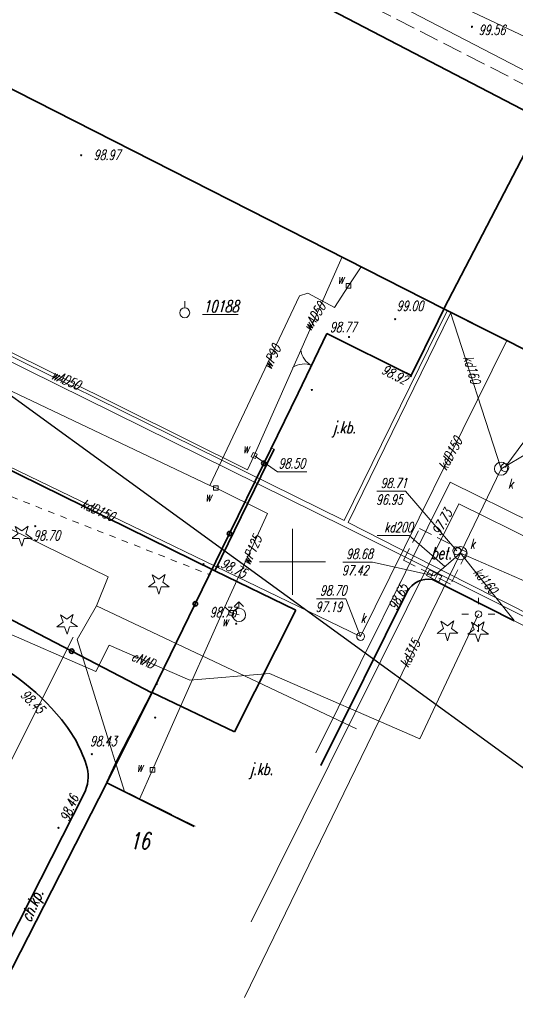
# Model space of a CAD drawing. Header units: metres. Extents: x 7501691 to 7504871, y 5814048 to 5814963.
# Tile 15 of 89: x 7502229 to 7502267, y 5814416 to 5814491. Entities that reach past the tile are written whole.
import ezdxf
from ezdxf.enums import TextEntityAlignment as Align

# ---------------------------------------------------------------- set-up
doc = ezdxf.new("R2010")
doc.units = ezdxf.units.M
doc.header["$MEASUREMENT"] = 0
for name, pattern in [('1', [0]), ('11', [3, 2.5, -0.5]), ('BUD', [0]), ('GUZ', [1, 0.5, -0.5]), ('KOC', [1.5, 1, -0.5]), ('KOJ', [0]), ('KOU', [2, 1.5, -0.5]), ('SCH', [0]), ('UBK', [0]), ('UEB', [0]), ('UOK', [0]), ('UPC', [0]), ('UPE', [0]), ('UPK', [0]), ('UPT', [0]), ('UPW', [0]), ('WJD', [0])]:
    doc.linetypes.add(name, pattern=pattern)
doc.layers.get('0').update_dxf_attribs({"linetype": 'CONTINUOUS'})
for name, color, linetype, lineweight in [('EADTD_T_0', 7, 'CONTINUOUS', 20), ('EBTPO_L_6', 7, 'WJD', 18), ('EBUPP_L_1', 7, 'BUD', 35), ('EUZPU_L_0', 7, 'GUZ', 18), ('KRZYZE_L_0', 7, '1', 18), ('SDROK_T_0', 7, 'CONTINUOUS', 18), ('SDROK_T_1', 7, 'CONTINUOUS', 18), ('SDRPK_L_0', 7, 'KOJ', 35), ('SDRPK_L_1', 7, '11', 15), ('SDRPK_L_2', 7, 'KOC', 18), ('SDRPK_L_3', 7, 'KOJ', 35), ('SDRPK_L_4', 7, 'KOU', 18), ('SZNPS_T_0', 7, 'CONTINUOUS', 18), ('SZNPS_T_3', 7, 'CONTINUOUS', 18), ('SZOPO_L_0', 7, 'CONTINUOUS', 35), ('SZOPO_T_0', 7, 'CONTINUOUS', 18), ('SZZPZ_T_0', 3, 'CONTINUOUS', 18), ('UCCOC_T_0', 6, 'CONTINUOUS', 15), ('UCCPOR_L_1', 6, 'UPC', 18), ('UEEOO_T_0', 1, 'CONTINUOUS', 15), ('UEEPA_T_3', 1, 'CONTINUOUS', 18), ('UEEPON_L_1', 1, 'UEB', 15), ('UKKOA_T_0', 3, 'CONTINUOUS', 15), ('UKKOC_T_0', 3, 'CONTINUOUS', 15), ('UKKOO_T_0', 3, 'CONTINUOUS', 15), ('UKKPA_L_0', 3, '1', 15), ('UKKPA_T_0', 3, 'CONTINUOUS', 18), ('UKKPA_T_1', 7, 'CONTINUOUS', 18), ('UKKPB_L_3', 14, 'UBK', 18), ('UKKPOD_L_0', 3, 'UPK', 15), ('UKKPOD_L_1', 3, 'UPK', 18), ('UTTPO_L_1', 30, 'UPT', 15), ('UWWOA_T_0', 150, 'CONTINUOUS', 15), ('UWWOC_T_0', 150, 'CONTINUOUS', 15), ('UWWOO_T_0', 150, 'CONTINUOUS', 15), ('UWWPA_T_0', 150, 'CONTINUOUS', 18), ('UWWPA_T_1', 7, 'CONTINUOUS', 18), ('UWWPO_L_0', 150, 'UPW', 15), ('UWWPO_L_1', 150, 'UPW', 15), ('WUKOS_T_1', 7, 'CONTINUOUS', 15), ('WWRPH_T_1', 7, 'CONTINUOUS', 18)]:
    doc.layers.add(name, color=color, linetype=linetype, lineweight=lineweight)
doc.styles.get("Standard").update_dxf_attribs({"font": 'Simplex.SHX', "width": 0.75})

# ---------------------------------------------------------------- blocks, each defined once
blk = doc.blocks.new('OSM')
at = {"linetype": 'Continuous'}
blk.add_line((0, 0.375), (0, 0.875), dxfattribs=at)
blk.add_circle((0, 0), 0.375, dxfattribs=at)
blk = doc.blocks.new('BGB')
at = {"linetype": 'Continuous'}
for centre, start, end in [((-1.5, 0), 359.99955, 60), ((1.5, 0), 120, 180.00045)]:
    blk.add_arc(centre, 1.5, start, end, dxfattribs=at)
blk = doc.blocks.new('DIN')
at = {"color": 8, "linetype": 'Continuous'}
for p, q in [((-0.78225, -0.26495), (-0.3012, 0.09375)), ((-0.3012, 0.09375), (-0.4937, 0.6621)), ((-0.4937, 0.6621), (-0.0039, 0.31545)), ((-0.0039, 0.31545), (0.4771, 0.67415)), ((0.4771, 0.67415), (0.2988, 0.1012)), ((0.2988, 0.1012), (0.7886, -0.24545)), ((-0.18225, -0.2575), (-0.78225, -0.26495)), ((0.01025, -0.82585), (-0.18225, -0.2575)), ((0.1886, -0.2529), (0.01025, -0.82585)), ((0.7886, -0.24545), (0.1886, -0.2529))]:
    blk.add_line(p, q, dxfattribs=at)
blk = doc.blocks.new('DIG')
at = {"color": 8, "linetype": 'Continuous', "lineweight": 5}
for p, q in [((-0.78225, -0.26495), (-0.3012, 0.09375)), ((-0.3012, 0.09375), (-0.4937, 0.6621)), ((-0.4937, 0.6621), (-0.0039, 0.31545)), ((-0.0039, 0.31545), (0.4771, 0.67415)), ((0.4771, 0.67415), (0.2988, 0.1012)), ((0.2988, 0.1012), (0.7886, -0.24545)), ((-0.18225, -0.2575), (-0.78225, -0.26495)), ((0.01025, -0.82585), (-0.18225, -0.2575)), ((0.1886, -0.2529), (0.01025, -0.82585)), ((0.7886, -0.24545), (0.1886, -0.2529))]:
    blk.add_line(p, q, dxfattribs=at)
blk.add_circle((0, 0), 0.045, dxfattribs=at)
blk = doc.blocks.new('SLS')
at = {"linetype": 'Continuous'}
blk.add_circle((0, 0), 0.25, dxfattribs=at)
blk = doc.blocks.new('LAT')
at = {"linetype": 'Continuous'}
for p, q in [((0, 0.75), (0, 1.25)), ((-1.25, 0), (-0.75, 0)), ((0.75, 0), (1.25, 0)), ((0, -0.75), (0, -1.25))]:
    blk.add_line(p, q, dxfattribs=at)
blk = doc.blocks.new('WLZ')
at = {"linetype": 'Continuous'}
blk.add_circle((0, 0), 0.3, dxfattribs=at)
blk = doc.blocks.new('KRA')
at = {"linetype": 'Continuous'}
for p, q in [((-0.525, -0.25), (-0.525, 0.25)), ((-0.525, 0.25), (0.525, 0.25)), ((-0.175, -0.25), (-0.175, 0.25)), ((0.175, -0.25), (0.175, 0.25)), ((0.525, 0.25), (0.525, -0.25)), ((0.525, -0.25), (-0.525, -0.25))]:
    blk.add_line(p, q, dxfattribs=at)
blk = doc.blocks.new('ZAS')
at = {"linetype": 'Continuous'}
for p, q in [((0.175, 0.175), (-0.175, 0.175)), ((-0.175, 0.175), (-0.175, -0.175)), ((0.175, -0.175), (0.175, 0.175)), ((-0.175, -0.175), (0.175, -0.175))]:
    blk.add_line(p, q, dxfattribs=at)
blk = doc.blocks.new('HYP')
at = {"linetype": 'Continuous'}
for p, q in [((0, 1), (-0.35355, 0.64645)), ((0, 1), (0.35355, 0.64645)), ((0, 0.5), (0, 1))]:
    blk.add_line(p, q, dxfattribs=at)
blk.add_circle((0, 0), 0.5, dxfattribs=at)
blk = doc.blocks.new('WSP')
at = {"linetype": 'Continuous'}
blk.add_circle((0, 0), 0.045, dxfattribs=at)

msp = doc.modelspace()

# ---------------------------------------------------------------- linework, layer by layer
at = {"color": 6, "linetype": 'Continuous'}
msp.add_lwpolyline([(7501690.64264, 5814853.18776), (7502800.37644, 5814047.53357), (7501712.58653, 5814047.53357), (7502621.69049, 5814962.90721)], dxfattribs=at)
at = {"layer": 'EBTPO_L_6', "linetype": 'SCH'}
msp.add_line((7502253.55306, 5814494.50264), (7502283.90706, 5814478.72323), dxfattribs=at)
at = {"layer": 'EBUPP_L_1', "linetype": 'BUD'}
for p, q in [((7502268.92274, 5814483.49879), (7502191.36383, 5814523.83033)), ((7502183.51806, 5814508.74257), (7502261.47369, 5814469.17394)), ((7502261.47369, 5814469.17394), (7502268.92274, 5814483.49879)), ((7502261.47369, 5814469.17394), (7502275.17966, 5814462.23015)), ((7502222.50991, 5814407.07997), (7502235.91708, 5814433.2554)), ((7502235.91708, 5814433.2554), (7502242.54296, 5814429.92279))]:
    msp.add_line(p, q, dxfattribs=at)
at = {"layer": 'EUZPU_L_0', "linetype": 'GUZ'}
msp.add_line((7502219.35462, 5814458.58725), (7502243.76674, 5814448.9971), dxfattribs=at)
at = {"layer": 'KRZYZE_L_0', "linetype": '1'}
for p, q in [((7502250, 5814447.5), (7502250, 5814452.5)), ((7502247.5, 5814450), (7502252.5, 5814450))]:
    msp.add_line(p, q, dxfattribs=at)
at = {"layer": 'SDRPK_L_0', "linetype": 'KOJ'}
for p, q in [((7502248.59, 5814458.52), (7502244.11, 5814449.32)), ((7502244.11, 5814449.32), (7502250.24, 5814446.33)), ((7502252.13, 5814434.56), (7502258.69, 5814447.73)), ((7502250.24, 5814446.33), (7502245.6, 5814437.12)), ((7502239.35, 5814440.08), (7502235.9, 5814433.28)), ((7502245.6, 5814437.12), (7502239.35, 5814440.08)), ((7502234.19438, 5814432.43921), (7502227.09535, 5814418.55945))]:
    msp.add_line(p, q, dxfattribs=at)
for centre, radius, start, end in [((7502260.28655, 5814446.86155), 1.81746, 79.7484556, 151.4559195), ((7502218.15933, 5814426.33362), 18.48516, 39.3305193, 67.2104856), ((7502224.50653, 5814431.436), 10.342, 16.5506577, 39.7521603), ((7502231.55989, 5814433.72973), 2.9336, 333.9017321, 12.8477936)]:
    msp.add_arc(centre, radius, start, end, dxfattribs=at)
at = {"layer": 'SDRPK_L_1', "linetype": '11'}
for p, q in [((7502261.51, 5814469.19), (7502258.99, 5814464.15)), ((7502297.45, 5814450.95), (7502261.51, 5814469.19)), ((7502252.61, 5814467.28), (7502250.36, 5814462.67)), ((7502258.99, 5814464.15), (7502252.61, 5814467.28)), ((7502250.36, 5814462.67), (7502248.41, 5814458.61)), ((7502248.41, 5814458.61), (7502248.59, 5814458.52)), ((7502260.61, 5814448.65), (7502289.27, 5814434.19)), ((7502235.9, 5814433.28), (7502242.6, 5814429.96))]:
    msp.add_line(p, q, dxfattribs=at)
at = {"layer": 'SDRPK_L_2', "linetype": 'KOC'}
for p, q in [((7502258.41715, 5814450.10997), (7502259.63717, 5814452.51831)), ((7502259.63717, 5814452.51831), (7502263.20508, 5814450.71088)), ((7502261.98507, 5814448.30253), (7502258.41715, 5814450.10997)), ((7502263.20508, 5814450.71088), (7502261.98507, 5814448.30253))]:
    msp.add_line(p, q, dxfattribs=at)
at = {"layer": 'SDRPK_L_3', "linetype": 'KOJ'}
for p, q in [((7502208.9448, 5814466.58869), (7502244.11, 5814449.32)), ((7502266.8, 5814445.52713), (7502260.61, 5814448.65))]:
    msp.add_line(p, q, dxfattribs=at)
at = {"layer": 'SDRPK_L_4', "linetype": 'KOU'}
msp.add_line((7502269.9021, 5814484.95696), (7502237.95903, 5814501.33401), dxfattribs=at)
at = {"layer": 'SZOPO_L_0'}
for p, q in [((7502261.04, 5814468.26), (7502261.5, 5814469.2)), ((7502259, 5814464.12), (7502261.04, 5814468.26)), ((7502250.41, 5814462.77), (7502252.6, 5814467.3)), ((7502252.6, 5814467.3), (7502259, 5814464.12)), ((7502247.81327, 5814457.44999), (7502250.41, 5814462.77)), ((7502245.21654, 5814452.12998), (7502247.81327, 5814457.44999)), ((7502242.61982, 5814446.80996), (7502245.21654, 5814452.12998)), ((7502227.15605, 5814446.38253), (7502233.24302, 5814443.22626)), ((7502239.33, 5814440.07), (7502242.61982, 5814446.80996)), ((7502233.24302, 5814443.22626), (7502239.33, 5814440.07)), ((7502239.33, 5814440.07), (7502236.75, 5814435.07)), ((7502236.75, 5814435.07), (7502235.9, 5814433.28))]:
    msp.add_line(p, q, dxfattribs=at)
for centre in [(7502247.81327, 5814457.44999), (7502245.21654, 5814452.12998), (7502242.61982, 5814446.80996), (7502233.24302, 5814443.22626)]:
    msp.add_circle(centre, 0.17, dxfattribs=at)
at = {"layer": 'UCCPOR_L_1', "linetype": 'UPC'}
for p, q in [((7502251.76451, 5814435.51978), (7502261.96437, 5814456.02287)), ((7502261.96437, 5814456.02287), (7502268.20719, 5814452.95024)), ((7502262.59838, 5814454.37525), (7502246.86898, 5814422.70361)), ((7502268.74613, 5814451.36598), (7502262.59838, 5814454.37525))]:
    msp.add_line(p, q, dxfattribs=at)
at = {"layer": 'UEEPON_L_1', "linetype": 'UPE'}
for p, q in [((7502270.61272, 5814488.35304), (7502259.05105, 5814493.84689)), ((7502228.67073, 5814452.44889), (7502236.02023, 5814448.85873)), ((7502236.02023, 5814448.85873), (7502235.13125, 5814446.65965)), ((7502235.13125, 5814446.65965), (7502233.66004, 5814444.10316)), ((7502254.8547, 5814437.33417), (7502235.13125, 5814446.65965)), ((7502264.09238, 5814446.02393), (7502259.65849, 5814436.57549)), ((7502227.50143, 5814444.98338), (7502235.08366, 5814441.69254)), ((7502233.66004, 5814444.10316), (7502237.25324, 5814432.59817)), ((7502235.08366, 5814441.69254), (7502236.08093, 5814443.68788)), ((7502236.08093, 5814443.68788), (7502242.19992, 5814441.02861)), ((7502242.19992, 5814441.02861), (7502248.25189, 5814441.52838)), ((7502248.25189, 5814441.52838), (7502259.65849, 5814436.57549))]:
    msp.add_line(p, q, dxfattribs=at)
at = {"layer": 'UKKOC_T_0', "linetype": 'Continuous', "lineweight": 0}
for p, q in [((7502266.11, 5814457.13), (7502269.46776, 5814461.72078)), ((7502256.40017, 5814455.3363), (7502258.57158, 5814455.3363)), ((7502262.45, 5814450.83), (7502258.57158, 5814455.3363)), ((7502253.79825, 5814449.96931), (7502256.05109, 5814449.96931)), ((7502260.74, 5814448.93), (7502256.05109, 5814449.96931)), ((7502251.80273, 5814447.1986), (7502254.02843, 5814447.19895)), ((7502255.16169, 5814444.34048), (7502254.02843, 5814447.19895))]:
    msp.add_line(p, q, dxfattribs=at)
at = {"layer": 'UKKOO_T_0', "linetype": 'Continuous', "lineweight": 0}
for p in [(7502256.40996, 5814451.99602), (7502261.5474, 5814449.64865)]:
    msp.add_line(p, (7502258.85278, 5814451.98664), dxfattribs=at)
at = {"layer": 'UKKPA_L_0', "linetype": '1'}
for centre, radius in [((7502265.81, 5814457.05), 0.49911), ((7502262.74, 5814450.65), 0.49684)]:
    msp.add_circle(centre, radius, dxfattribs=at)
at = {"layer": 'UKKPB_L_3', "linetype": 'UOK'}
for p, q in [((7502254.02551, 5814452.60981), (7502210.7582, 5814473.97469)), ((7502210.98509, 5814474.24648), (7502253.90159, 5814453.13251)), ((7502261.71608, 5814469.0175), (7502253.90159, 5814453.13251)), ((7502254.22755, 5814452.97149), (7502261.97918, 5814468.8276)), ((7502263.00671, 5814448.1286), (7502254.02551, 5814452.60981)), ((7502263.18901, 5814448.40215), (7502254.22755, 5814452.97149)), ((7502306.52536, 5814426.13988), (7502263.00671, 5814448.1286)), ((7502306.68959, 5814426.445), (7502263.18901, 5814448.40215))]:
    msp.add_line(p, q, dxfattribs=at)
at = {"layer": 'UKKPOD_L_0', "linetype": 'UPK'}
for p, q in [((7502265.81, 5814457.05), (7502261.94, 5814468.97)), ((7502274.86, 5814462.41), (7502265.81, 5814457.05)), ((7502262.74, 5814450.65), (7502265.81, 5814457.05)), ((7502262.74, 5814450.65), (7502246.36, 5814416.97)), ((7502262.74, 5814450.65), (7502260.74, 5814448.93)), ((7502277.43, 5814444.24), (7502262.74, 5814450.65)), ((7502262.74, 5814450.65), (7502266.81, 5814445.55))]:
    msp.add_line(p, q, dxfattribs=at)
at = {"layer": 'UKKPOD_L_1', "linetype": 'UPK'}
for p, q in [((7502266.24933, 5814466.75447), (7502255.16169, 5814444.34048)), ((7502255.16169, 5814444.34048), (7502214.49785, 5814463.95454))]:
    msp.add_line(p, q, dxfattribs=at)
at = {"layer": 'UTTPO_L_1', "linetype": 'UPT'}
msp.add_line((7502233.35533, 5814444.27977), (7502228.34163, 5814434.3291), dxfattribs=at)
at = {"layer": 'UWWOC_T_0', "linetype": 'Continuous', "lineweight": 0}
for p, q in [((7502247.09467, 5814458.04832), (7502248.86411, 5814456.82097)), ((7502248.86411, 5814456.82097), (7502251.08981, 5814456.82132))]:
    msp.add_line(p, q, dxfattribs=at)
at = {"layer": 'UWWPO_L_0', "linetype": '1'}
for p, q in [((7502254.24313, 5814470.89561), (7502255.2078, 5814472.35662)), ((7502253.1735, 5814469.2756), (7502254.24313, 5814470.89561)), ((7502250.53363, 5814470.14509), (7502251.14353, 5814470.35517)), ((7502251.14353, 5814470.35517), (7502253.1735, 5814469.2756)), ((7502243.71664, 5814455.78542), (7502250.53363, 5814470.14509)), ((7502218.82721, 5814467.57028), (7502243.71664, 5814455.78542)), ((7502243.71664, 5814455.78542), (7502244.18662, 5814455.58552)), ((7502244.18662, 5814455.58552), (7502248.08655, 5814453.64633)), ((7502248.08655, 5814453.64633), (7502244.86802, 5814446.57652)), ((7502244.86802, 5814446.57652), (7502240.99982, 5814437.88676)), ((7502245.34804, 5814446.12664), (7502244.86802, 5814446.57652)), ((7502245.93801, 5814445.96675), (7502245.34804, 5814446.12664)), ((7502240.99982, 5814437.88676), (7502239.37357, 5814434.23286)), ((7502239.37357, 5814434.23286), (7502238.38703, 5814432.01692))]:
    msp.add_line(p, q, dxfattribs=at)
at = {"layer": 'UWWPO_L_1', "linetype": 'UPW'}
for p, q in [((7502246.58649, 5814456.95713), (7502215.2679, 5814472.51872)), ((7502247.09467, 5814458.04832), (7502253.75444, 5814473.09206)), ((7502247.09467, 5814458.04832), (7502246.58649, 5814456.95713))]:
    msp.add_line(p, q, dxfattribs=at)

# ---------------------------------------------------------------- block references
at = {"layer": 'SZNPS_T_0', "rotation": 0.0091424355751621}
msp.add_blockref('OSM', (7502241.82071, 5814468.86083), dxfattribs=at)
at = {"layer": 'SZOPO_T_0', "rotation": 65.43754623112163}
msp.add_blockref('BGB', (7502251.48994, 5814464.8522), dxfattribs=at)
at = {"layer": 'SZZPZ_T_0', "rotation": 0.0091424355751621}
for name, p in [('DIN', (7502229.4536, 5814452.01357)), ('DIN', (7502239.85174, 5814448.35348)), ('DIN', (7502232.8904, 5814445.32352)), ('DIN', (7502261.74755, 5814444.83605)), ('DIG', (7502264.06539, 5814444.76576))]:
    msp.add_blockref(name, p, dxfattribs=at)
at = {"layer": 'UEEPA_T_3', "rotation": 0.0091424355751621}
for name in ['LAT', 'SLS']:
    msp.add_blockref(name, (7502264.09238, 5814446.02393), dxfattribs=at)
at = {"layer": 'UKKPA_T_0'}
for p in [(7502266.11, 5814457.13), (7502262.45, 5814450.83)]:
    msp.add_blockref('WLZ', p, dxfattribs=at)
at = {"layer": 'UKKPA_T_0', "rotation": 332.7729466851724}
msp.add_blockref('KRA', (7502260.74, 5814448.93), dxfattribs=at)
at = {"layer": 'UKKPA_T_1', "rotation": 0.0091424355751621}
msp.add_blockref('WLZ', (7502255.16169, 5814444.34048), dxfattribs=at)
at = {"layer": 'UWWPA_T_0'}
for name, p, rotation in [('ZAS', (7502254.24313, 5814470.89561), 0.0091424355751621), ('ZAS', (7502244.18662, 5814455.58552), 0.0091424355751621), ('ZAS', (7502245.34804, 5814446.12664), 0.0091424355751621), ('HYP', (7502245.93801, 5814445.96675), 0.4965447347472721), ('ZAS', (7502239.37357, 5814434.23286), 0.0091424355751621)]:
    msp.add_blockref(name, p, dxfattribs=dict(at, rotation=rotation))
at = {"layer": 'UWWPA_T_1', "rotation": 337.3285940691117}
msp.add_blockref('ZAS', (7502247.09467, 5814458.04832), dxfattribs=at)
at = {"layer": 'WWRPH_T_1', "rotation": 0.0091424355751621}
for p in [(7502263.60412, 5814490.53835), (7502233.95718, 5814480.79662), (7502257.78239, 5814468.38074), (7502254.28252, 5814467.02531), (7502251.46051, 5814463.01668), (7502230.48197, 5814452.6937), (7502243.24083, 5814449.81663), (7502245.7255, 5814445.30077), (7502239.68576, 5814440.72711), (7502239.57327, 5814438.1867), (7502234.77521, 5814435.41973), (7502232.23573, 5814429.83046)]:
    msp.add_blockref('WSP', p, dxfattribs=at)
at = {"layer": 'WWRPH_T_1'}
for p in [(7502258.96577, 5814464.06526), (7502244.38277, 5814449.63261)]:
    msp.add_blockref('WSP', p, dxfattribs=at)

# ---------------------------------------------------------------- texts
at = {"layer": 'EADTD_T_0', "lineweight": 13, "oblique": 15, "width": 0.7}
msp.add_text('16', height=1.25, dxfattribs=at).set_placement((7502238.39664, 5814428.22277), align=Align.CENTER)
at = {"layer": 'SDROK_T_0', "oblique": 15, "width": 0.7}
for p in [(7502253.91385, 5814460.05384), (7502247.62529, 5814434.16209)]:
    msp.add_text('j.kb.', height=0.9, dxfattribs=at).set_placement(p, align=Align.MIDDLE)
at = {"layer": 'SDROK_T_1', "lineweight": 9, "oblique": 15, "width": 0.7}
for s, rotation, p in [('bet.', 0.0091424, (7502261.27871, 5814450.65244)), ('ch.kp.', 66.5499928, (7502230.35034, 5814423.8946))]:
    msp.add_text(s, height=0.9, rotation=rotation, dxfattribs=at).set_placement(p, align=Align.MIDDLE)
at = {"layer": 'SZNPS_T_3', "oblique": 15, "width": 0.7}
msp.add_text('%%U10188', height=0.9, rotation=0.0091424, dxfattribs=at).set_placement((7502243.21348, 5814468.90219))
at = {"layer": 'UCCOC_T_0', "lineweight": 9, "oblique": 15, "width": 0.7}
msp.add_text('97.73', height=0.75, rotation=61.7085362, dxfattribs=at).set_placement((7502261.19188, 5814451.92246))
at = {"layer": 'UEEOO_T_0', "lineweight": 9, "oblique": 15, "width": 0.7}
msp.add_text('eNAD', height=0.75, rotation=337.9729251, dxfattribs=at).set_placement((7502238.67485, 5814442.55769), align=Align.MIDDLE)
at = {"layer": 'UKKOA_T_0', "lineweight": 9, "oblique": 15, "width": 0.7}
for p in [(7502266.34606, 5814455.53782), (7502263.44485, 5814450.98206)]:
    msp.add_text('k', height=0.75, dxfattribs=at).set_placement(p)
msp.add_text('k', height=0.75, rotation=0.0091424, dxfattribs=at).set_placement((7502255.15425, 5814445.36042))
at = {"layer": 'UKKOC_T_0', "lineweight": 9, "oblique": 15, "width": 0.7}
for s, p in [('98.71', (7502256.66812, 5814456.3363)), ('96.95', (7502256.33318, 5814455.0863)), ('98.68', (7502254.0662, 5814450.96931)), ('97.42', (7502253.73126, 5814449.71931))]:
    msp.add_text(s, height=0.75, dxfattribs=at).set_placement(p, align=Align.TOP_LEFT)
for s, p in [('98.70', (7502252.07052, 5814448.19864)), ('97.19', (7502251.73578, 5814446.94859))]:
    msp.add_text(s, height=0.75, rotation=0.0091424, dxfattribs=at).set_placement(p, align=Align.TOP_LEFT)
at = {"layer": 'UKKOO_T_0', "lineweight": 9, "oblique": 15, "width": 0.7}
for s, rotation, p in [('kd160', 286.4600157, (7502263.30134, 5814465.59704)), ('kd160', 308.7325181, (7502263.96144, 5814449.40327)), ('kd315', 63.60752, (7502258.42782, 5814442.08266))]:
    msp.add_text(s, height=0.75, rotation=rotation, dxfattribs=at).set_placement(p, align=Align.MIDDLE_LEFT)
for rotation, p in [(61.7085362, (7502261.95942, 5814458.19036)), (335.8159462, (7502235.24129, 5814453.91307))]:
    msp.add_text('kdD150', height=0.75, rotation=rotation, dxfattribs=at).set_placement(p, align=Align.MIDDLE)
msp.add_text('kd200', height=0.75, rotation=359.78, dxfattribs=at).set_placement((7502259.12313, 5814452.61061), align=Align.MIDDLE_RIGHT)
at = {"layer": 'UWWOA_T_0', "lineweight": 9, "oblique": 15, "width": 0.7}
for p in [(7502253.39342, 5814471.06443), (7502246.21011, 5814458.23108), (7502243.35256, 5814454.56021), (7502244.62423, 5814445.11306), (7502238.15947, 5814434.07038)]:
    msp.add_text('w', height=0.75, rotation=0.0091424, dxfattribs=at).set_placement(p)
at = {"layer": 'UWWOC_T_0', "lineweight": 9, "oblique": 15, "width": 0.7}
msp.add_text('98.50', height=0.75, rotation=0.0091424, dxfattribs=at).set_placement((7502248.93106, 5814457.07098))
at = {"layer": 'UWWOO_T_0', "lineweight": 9, "oblique": 15, "width": 0.7}
for rotation, p in [(58.1818363, (7502251.64264, 5814468.56368)), (336.5501301, (7502232.81222, 5814463.78885))]:
    msp.add_text('wAD50', height=0.75, rotation=rotation, dxfattribs=at).set_placement(p, align=Align.MIDDLE)
for s, rotation, p in [('wP90', 64.6048369, (7502248.35476, 5814464.5063)), ('wP125', 65.5225957, (7502246.74733, 5814449.66551))]:
    msp.add_text(s, height=0.75, rotation=rotation, dxfattribs=at).set_placement(p)
at = {"layer": 'WUKOS_T_1', "lineweight": 9, "oblique": 15, "width": 0.7}
for s, p in [('99.56', (7502265.12766, 5814490.30101)), ('98.97', (7502235.91972, 5814480.82587)), ('99.00', (7502258.90609, 5814469.39048)), ('98.70', (7502231.34878, 5814451.98806)), ('98.73', (7502244.72787, 5814446.1696))]:
    msp.add_text(s, height=0.75, rotation=0.0091424, dxfattribs=at).set_placement(p, align=Align.MIDDLE)
for s, rotation, p in [('98.77', 0.0091424, (7502252.82613, 5814467.40145)), ('98.92', 333.1659558, (7502256.66116, 5814464.3056)), ('98.75', 333.4349491, (7502244.45739, 5814449.63017)), ('98.65', 63.1341879, (7502257.89105, 5814446.24779)), ('98.45', 314.9155469, (7502229.30017, 5814439.85407)), ('98.43', 0.0091424, (7502234.62877, 5814436.02795)), ('98.46', 67.5700406, (7502233.02206, 5814430.25254))]:
    msp.add_text(s, height=0.75, rotation=rotation, dxfattribs=at).set_placement(p)

doc.saveas('drawing.dxf')
